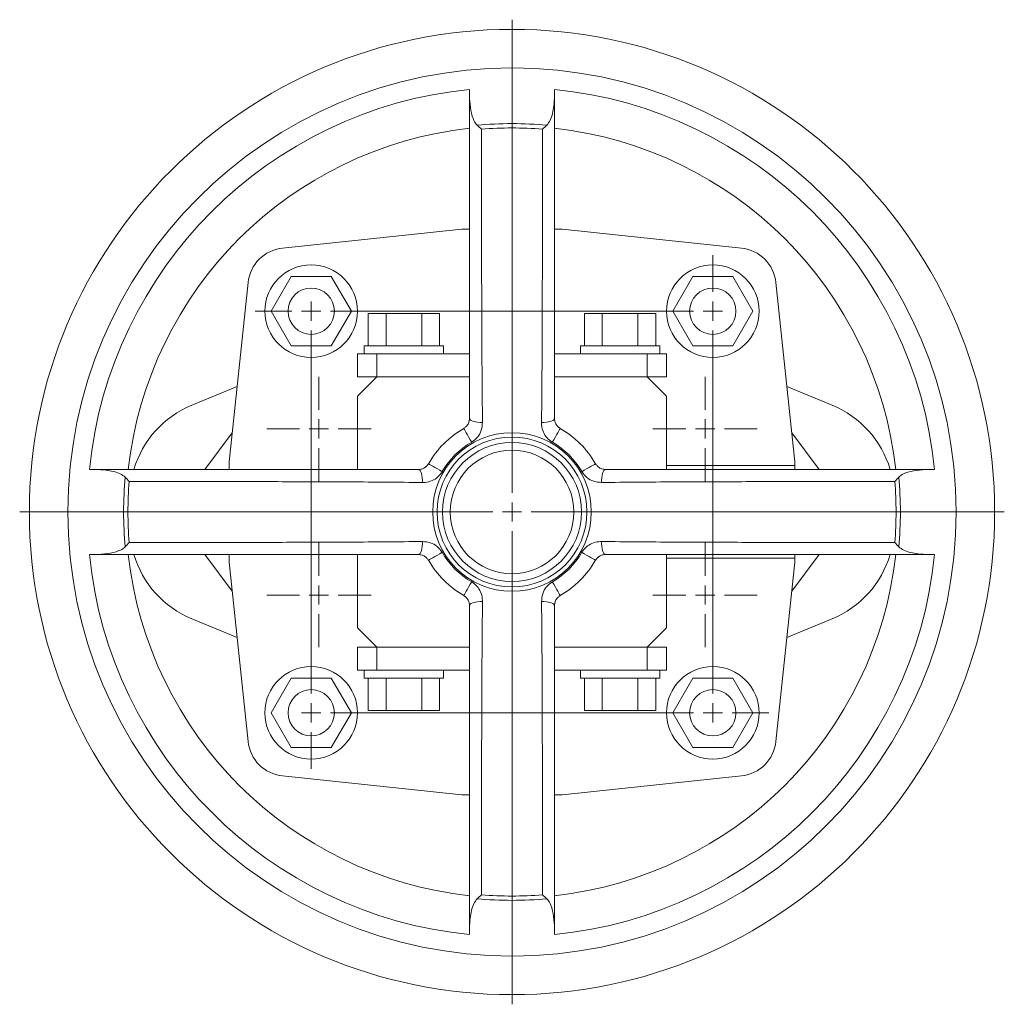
# Model space of a CAD drawing. Header units: millimetres. Extents: x -196 to 447, y 30 to 1574.
# Tile 1 of 4: x -196 to 59, y 30 to 285. Entities that reach past the tile are written whole.
import ezdxf

# ---------------------------------------------------------------- set-up
doc = ezdxf.new("R2010")
doc.units = ezdxf.units.MM

# ---------------------------------------------------------------- blocks, each defined once
blk = doc.blocks.new('SW_CENTERMARKSYMBOL_17')
at = {"color": 0, "linetype": 'Continuous', "lineweight": 0}
for p, q in [((0, 5), (0, 127.5)), ((-5, 0), (-127.5, 0)), ((0, 0), (-2.5, 0)), ((0, 0), (0, 2.5)), ((0, 0), (0, -2.5)), ((0, 0), (2.5, 0)), ((5, 0), (127.5, 0)), ((0, -5), (0, -127.5))]:
    blk.add_line(p, q, dxfattribs=at)
blk = doc.blocks.new('SW_CENTERMARKSYMBOL_18')
at = {"color": 0, "linetype": 'Continuous', "lineweight": 0}
for p, q in [((0, 5), (0, 13.5)), ((-5, 0), (-13.5, 0)), ((0, 0), (-2.5, 0)), ((0, 0), (0, 2.5)), ((0, 0), (0, -2.5)), ((0, 0), (2.5, 0)), ((5, 0), (13.5, 0)), ((0, -5), (0, -13.5))]:
    blk.add_line(p, q, dxfattribs=at)
blk = doc.blocks.new('SW_CENTERMARKSYMBOL_19')
at = {"color": 0, "linetype": 'Continuous', "lineweight": 0}
for p, q in [((0, 5), (0, 13.5)), ((-5, 0), (-13.5, 0)), ((0, 0), (-2.5, 0)), ((0, 0), (0, 2.5)), ((0, 0), (0, -2.5)), ((0, 0), (2.5, 0)), ((5, 0), (13.5, 0)), ((0, -5), (0, -13.5))]:
    blk.add_line(p, q, dxfattribs=at)
blk = doc.blocks.new('SW_CENTERMARKSYMBOL_20')
at = {"color": 0, "linetype": 'Continuous', "lineweight": 0}
for p, q in [((0, 5), (0, 13.5)), ((-5, 0), (-13.5, 0)), ((0, 0), (-2.5, 0)), ((0, 0), (0, 2.5)), ((0, 0), (0, -2.5)), ((0, 0), (2.5, 0)), ((5, 0), (13.5, 0)), ((0, -5), (0, -13.5))]:
    blk.add_line(p, q, dxfattribs=at)
blk = doc.blocks.new('SW_CENTERMARKSYMBOL_21')
at = {"color": 0, "linetype": 'Continuous', "lineweight": 0}
for p, q in [((0, 5), (0, 13.5)), ((-5, 0), (-13.5, 0)), ((0, 0), (-2.5, 0)), ((0, 0), (0, 2.5)), ((0, 0), (0, -2.5)), ((0, 0), (2.5, 0)), ((5, 0), (13.5, 0)), ((0, -5), (0, -13.5))]:
    blk.add_line(p, q, dxfattribs=at)
blk = doc.blocks.new('SW_CENTERMARKSYMBOL_22')
at = {"color": 0, "linetype": 'Continuous', "lineweight": 0}
for p, q in [((104, 109), (104, 118.5)), ((0, 104), (0, 106.5)), ((104, 104), (104, 106.5)), ((-5, 104), (-14.5, 104)), ((0, 104), (-2.5, 104)), ((0, 104), (0, 101.5)), ((0, 104), (2.5, 104)), ((5, 104), (99, 104)), ((99, 104), (89.5, 104)), ((104, 104), (101.5, 104)), ((104, 104), (104, 101.5)), ((104, 104), (106.5, 104)), ((0, 99), (0, 89.5)), ((0, 99), (0, 5)), ((104, 99), (104, 5)), ((104, 5), (104, 14.5)), ((0, 0), (-2.5, 0)), ((0, 0), (0, 2.5)), ((0, 0), (0, -2.5)), ((0, 0), (2.5, 0)), ((5, 0), (14.5, 0)), ((5, 0), (99, 0)), ((104, 0), (101.5, 0)), ((104, 0), (104, 2.5)), ((104, 0), (104, -2.5)), ((104, 0), (106.5, 0)), ((109, 0), (118.5, 0)), ((0, -5), (0, -14.5))]:
    blk.add_line(p, q, dxfattribs=at)

msp = doc.modelspace()

# ---------------------------------------------------------------- linework, layer by layer
at = {"color": 7, "linetype": 'Continuous', "lineweight": 15}
for p, q in [((-79.7, 266.94), (-79.7, 265.27)), ((-79.7, 264.56), (-79.7, 265.27)), ((-57.7, 265.27), (-57.7, 266.94)), ((-57.7, 265.27), (-57.7, 264.56)), ((-79.7, 261.91), (-79.7, 264.56)), ((-57.7, 264.56), (-57.7, 261.91)), ((-81.7, 230.74), (-128.15, 225.84)), ((-79.7, 230.74), (-81.7, 230.74)), ((-55.7, 230.74), (-57.7, 230.74)), ((-9.25, 225.84), (-55.7, 230.74)), ((-137.05, 216.94), (-141.95, 170.49)), ((-125.9, 218.49), (-131.09, 209.49)), ((-115.51, 218.49), (-125.9, 218.49)), ((-110.31, 209.49), (-115.51, 218.49)), ((-21.9, 218.49), (-27.09, 209.49)), ((-11.51, 218.49), (-21.9, 218.49)), ((-6.31, 209.49), (-11.51, 218.49)), ((4.55, 170.49), (-0.35, 216.94)), ((-131.09, 209.49), (-125.9, 200.49)), ((-115.51, 200.49), (-110.31, 209.49)), ((-27.09, 209.49), (-21.9, 200.49)), ((-11.51, 200.49), (-6.31, 209.49)), ((-105.94, 208.89), (-105.94, 200.49)), ((-101.32, 208.89), (-105.94, 208.89)), ((-101.32, 208.89), (-101.32, 200.49)), ((-92.08, 208.89), (-101.32, 208.89)), ((-92.08, 208.89), (-92.08, 200.49)), ((-87.46, 208.89), (-92.08, 208.89)), ((-87.46, 208.89), (-87.46, 200.49)), ((-49.94, 208.89), (-49.94, 200.49)), ((-45.32, 208.89), (-49.94, 208.89)), ((-45.32, 208.89), (-45.32, 200.49)), ((-36.08, 208.89), (-45.32, 208.89)), ((-36.08, 208.89), (-36.08, 200.49)), ((-31.46, 208.89), (-36.08, 208.89)), ((-31.46, 208.89), (-31.46, 200.49)), ((-125.9, 200.49), (-115.51, 200.49)), ((-106.95, 200.49), (-106.95, 198.49)), ((-86.45, 200.49), (-106.95, 200.49)), ((-86.45, 198.49), (-86.45, 200.49)), ((-50.95, 200.49), (-50.95, 198.49)), ((-30.45, 200.49), (-50.95, 200.49)), ((-30.45, 198.49), (-30.45, 200.49)), ((-21.9, 200.49), (-11.51, 200.49)), ((-108.7, 198.49), (-108.7, 192.49)), ((-103.7, 198.49), (-108.7, 198.49)), ((-103.7, 198.49), (-103.7, 192.49)), ((-100.55, 198.49), (-103.7, 198.49)), ((-92.85, 198.49), (-100.55, 198.49)), ((-79.7, 198.49), (-92.85, 198.49)), ((-44.55, 198.49), (-57.7, 198.49)), ((-36.85, 198.49), (-44.55, 198.49)), ((-33.7, 198.49), (-36.85, 198.49)), ((-33.7, 198.49), (-33.7, 192.49)), ((-28.7, 198.49), (-33.7, 198.49)), ((-28.7, 198.49), (-28.7, 192.49)), ((-103.7, 192.49), (-108.7, 187.49)), ((-103.7, 192.49), (-108.7, 192.49)), ((-79.7, 192.49), (-103.7, 192.49)), ((-33.7, 192.49), (-57.7, 192.49)), ((-28.7, 187.49), (-33.7, 192.49)), ((-28.7, 192.49), (-33.7, 192.49)), ((-139.89, 190.01), (-151.65, 185.14)), ((14.25, 185.14), (2.49, 190.01)), ((-108.7, 187.49), (-108.7, 168.49)), ((-28.7, 168.49), (-28.7, 187.49)), ((-141.16, 177.95), (-148.21, 168.49)), ((10.81, 168.49), (3.76, 177.95)), ((-176.48, 168.49), (-178.15, 168.49)), ((-176.48, 168.49), (-175.77, 168.49)), ((-175.77, 168.49), (-173.12, 168.49)), ((-141.95, 170.49), (-141.95, 168.49)), ((-28.7, 169.49), (4.55, 169.49)), ((4.55, 169.49), (4.55, 170.49)), ((4.55, 168.61), (4.55, 169.49)), ((35.72, 168.49), (38.37, 168.49)), ((38.37, 168.49), (39.08, 168.49)), ((40.75, 168.49), (39.08, 168.49)), ((-178.15, 146.49), (-176.48, 146.49)), ((-175.77, 146.49), (-176.48, 146.49)), ((-173.12, 146.49), (-175.77, 146.49)), ((-148.21, 146.49), (-141.16, 137.02)), ((-141.95, 146.49), (-141.95, 144.49)), ((-108.7, 146.49), (-108.7, 127.49)), ((-28.7, 127.49), (-28.7, 146.49)), ((4.55, 145.49), (-28.7, 145.49)), ((3.76, 137.02), (10.81, 146.49)), ((4.55, 145.49), (4.55, 146.34)), ((4.55, 144.49), (4.55, 145.49)), ((38.37, 146.49), (35.72, 146.49)), ((39.08, 146.49), (38.37, 146.49)), ((39.08, 146.49), (40.75, 146.49)), ((-141.95, 144.49), (-137.05, 98.03)), ((-0.35, 98.03), (4.55, 144.49)), ((-151.65, 129.84), (-139.89, 124.97)), ((2.49, 124.97), (14.25, 129.84)), ((-108.7, 127.49), (-103.7, 122.49)), ((-33.7, 122.49), (-28.7, 127.49)), ((-108.7, 116.49), (-108.7, 122.49)), ((-103.7, 122.49), (-108.7, 122.49)), ((-103.7, 122.49), (-79.7, 122.49)), ((-103.7, 116.49), (-103.7, 122.49)), ((-57.7, 122.49), (-33.7, 122.49)), ((-33.7, 116.49), (-33.7, 122.49)), ((-28.7, 122.49), (-33.7, 122.49)), ((-28.7, 116.49), (-28.7, 122.49)), ((-103.7, 116.49), (-108.7, 116.49)), ((-106.95, 116.49), (-106.95, 114.49)), ((-100.55, 116.49), (-103.7, 116.49)), ((-92.85, 116.49), (-100.55, 116.49)), ((-79.7, 116.49), (-92.85, 116.49)), ((-86.45, 114.49), (-86.45, 116.49)), ((-44.55, 116.49), (-57.7, 116.49)), ((-50.95, 116.49), (-50.95, 114.49)), ((-36.85, 116.49), (-44.55, 116.49)), ((-33.7, 116.49), (-36.85, 116.49)), ((-28.7, 116.49), (-33.7, 116.49)), ((-30.45, 114.49), (-30.45, 116.49)), ((-125.9, 114.49), (-131.09, 105.49)), ((-115.51, 114.49), (-125.9, 114.49)), ((-110.31, 105.49), (-115.51, 114.49)), ((-86.45, 114.49), (-106.95, 114.49)), ((-105.94, 106.09), (-105.94, 114.49)), ((-101.32, 106.09), (-101.32, 114.49)), ((-92.08, 106.09), (-92.08, 114.49)), ((-87.46, 106.09), (-87.46, 114.49)), ((-30.45, 114.49), (-50.95, 114.49)), ((-49.94, 106.09), (-49.94, 114.49)), ((-45.32, 106.09), (-45.32, 114.49)), ((-36.08, 106.09), (-36.08, 114.49)), ((-31.46, 106.09), (-31.46, 114.49)), ((-21.9, 114.49), (-27.09, 105.49)), ((-11.51, 114.49), (-21.9, 114.49)), ((-6.31, 105.49), (-11.51, 114.49)), ((-131.09, 105.49), (-125.9, 96.49)), ((-115.51, 96.49), (-110.31, 105.49)), ((-101.32, 106.09), (-105.94, 106.09)), ((-92.08, 106.09), (-101.32, 106.09)), ((-87.46, 106.09), (-92.08, 106.09)), ((-45.32, 106.09), (-49.94, 106.09)), ((-36.08, 106.09), (-45.32, 106.09)), ((-31.46, 106.09), (-36.08, 106.09)), ((-27.09, 105.49), (-21.9, 96.49)), ((-11.51, 96.49), (-6.31, 105.49)), ((-125.9, 96.49), (-115.51, 96.49)), ((-21.9, 96.49), (-11.51, 96.49)), ((-128.15, 89.14), (-81.7, 84.24)), ((-55.7, 84.24), (-9.25, 89.14)), ((-81.7, 84.24), (-79.7, 84.24)), ((-57.7, 84.24), (-55.7, 84.24)), ((-79.7, 50.42), (-79.7, 53.07)), ((-57.7, 53.07), (-57.7, 50.42)), ((-79.7, 49.71), (-79.7, 50.42)), ((-79.7, 49.71), (-79.7, 48.04)), ((-57.7, 50.42), (-57.7, 49.71)), ((-57.7, 48.04), (-57.7, 49.71))]:
    msp.add_line(p, q, dxfattribs=at)
at = {"color": 7, "linetype": 'Continuous', "lineweight": 15, "flags": 128}
for points in [[(-76.35, 180.68), (-76.98, 180.68), (-77.6, 180.72), (-78.18, 180.81), (-78.7, 180.94), (-79.12, 181.11), (-79.44, 181.3), (-79.63, 181.51), (-79.7, 181.74)], [(-61.05, 180.68), (-60.42, 180.68), (-59.8, 180.72), (-59.22, 180.81), (-58.71, 180.94), (-58.28, 181.11), (-57.96, 181.3), (-57.77, 181.51), (-57.7, 181.74)], [(-79.14, 175.58), (-79.5, 176.19), (-79.86, 176.82), (-80.22, 177.43), (-80.54, 178), (-80.82, 178.47), (-81.03, 178.84), (-81.16, 179.06), (-81.2, 179.14)], [(-58.26, 175.58), (-57.91, 176.19), (-57.54, 176.82), (-57.19, 177.43), (-56.86, 178), (-56.59, 178.47), (-56.38, 178.84), (-56.25, 179.06), (-56.2, 179.14)], [(-92.95, 168.49), (-92.73, 168.42), (-92.51, 168.23), (-92.32, 167.91), (-92.15, 167.48), (-92.02, 166.97), (-91.93, 166.39), (-91.89, 165.77), (-91.89, 165.14)], [(-86.79, 167.93), (-87.4, 168.28), (-88.03, 168.65), (-88.65, 169), (-89.21, 169.33), (-89.69, 169.6), (-90.05, 169.81), (-90.28, 169.94), (-90.35, 169.99)], [(-50.61, 167.93), (-50, 168.28), (-49.37, 168.65), (-48.75, 169), (-48.19, 169.33), (-47.72, 169.6), (-47.35, 169.81), (-47.13, 169.94), (-47.05, 169.99)], [(-45.51, 165.14), (-45.51, 165.77), (-45.47, 166.39), (-45.38, 166.97), (-45.25, 167.48), (-45.08, 167.91), (-44.89, 168.23), (-44.68, 168.42), (-44.45, 168.49)], [(-92.95, 146.49), (-92.73, 146.55), (-92.51, 146.75), (-92.32, 147.07), (-92.15, 147.49), (-92.02, 148.01), (-91.93, 148.59), (-91.89, 149.21), (-91.89, 149.84)], [(-45.51, 149.84), (-45.51, 149.21), (-45.47, 148.59), (-45.38, 148.01), (-45.25, 147.49), (-45.08, 147.07), (-44.89, 146.75), (-44.68, 146.55), (-44.45, 146.49)], [(-90.35, 144.99), (-90.28, 145.03), (-90.05, 145.16), (-89.69, 145.37), (-89.21, 145.65), (-88.65, 145.97), (-88.03, 146.33), (-87.4, 146.69), (-86.79, 147.05)], [(-47.05, 144.99), (-47.13, 145.03), (-47.35, 145.16), (-47.72, 145.37), (-48.19, 145.65), (-48.75, 145.97), (-49.37, 146.33), (-50, 146.69), (-50.61, 147.05)], [(-81.2, 135.84), (-81.16, 135.91), (-81.03, 136.14), (-80.82, 136.5), (-80.54, 136.98), (-80.22, 137.54), (-79.86, 138.16), (-79.5, 138.79), (-79.14, 139.4)], [(-56.2, 135.84), (-56.25, 135.91), (-56.38, 136.14), (-56.59, 136.5), (-56.86, 136.98), (-57.19, 137.54), (-57.54, 138.16), (-57.91, 138.79), (-58.26, 139.4)], [(-79.7, 133.24), (-79.63, 133.46), (-79.44, 133.68), (-79.12, 133.87), (-78.7, 134.04), (-78.18, 134.17), (-77.6, 134.26), (-76.98, 134.3), (-76.35, 134.3)], [(-57.7, 133.24), (-57.77, 133.46), (-57.96, 133.68), (-58.28, 133.87), (-58.71, 134.04), (-59.22, 134.17), (-59.8, 134.26), (-60.42, 134.3), (-61.05, 134.3)]]:
    msp.add_lwpolyline(points, dxfattribs=at)
at = {"color": 7, "linetype": 'Continuous', "lineweight": 15}
for centre, radius in [((-68.7, 157.49), 125), ((-68.7, 157.49), 115), ((-120.7, 209.49), 12), ((-16.7, 209.49), 12), ((-120.7, 209.49), 6), ((-16.7, 209.49), 6), ((-68.7, 157.49), 20.54), ((-68.7, 157.49), 19.42), ((-68.7, 157.49), 18), ((-68.7, 157.49), 16), ((-120.7, 105.49), 12), ((-16.7, 105.49), 12), ((-120.7, 105.49), 6), ((-16.7, 105.49), 6)]:
    msp.add_circle(centre, radius, dxfattribs=at)
for centre, radius, start, end in [((-68.7, 157.49), 110, 95.7392, 174.2608), ((-68.7, 157.49), 110, 5.7392, 84.2608), ((-68.7, 157.49), 100.58, 84.851, 95.149), ((-68.7, 157.49), 100, 96.3153, 173.6847), ((-68.7, 157.49), 99.46, 85.4378, 94.5622), ((-68.7, 157.49), 100, 6.3153, 83.6847), ((-127.11, 215.89), 10, 96.0227, 173.9773), ((-10.3, 215.89), 10, 6.0227, 83.9773), ((-141.7, 161.12), 26, 112.5, 163.4514), ((4.3, 161.12), 26, 16.5692, 67.5), ((-68.7, 157.49), 25, 120, 150), ((-68.7, 157.49), 25, 30, 60), ((-68.7, 157.49), 20.89, 120, 150), ((-68.7, 157.49), 20.89, 30, 60), ((-68.7, 157.49), 100.58, 174.851, 185.149), ((-68.7, 157.49), 100.58, 354.851, 5.149), ((-68.7, 157.49), 99.46, 175.4378, 184.5622), ((-68.7, 157.49), 99.46, 355.4378, 4.5622), ((-68.7, 157.49), 110, 185.7392, 264.2608), ((-68.7, 157.49), 100, 186.3153, 263.6847), ((-141.7, 153.86), 26, 196.5692, 247.5), ((-68.7, 157.49), 20.89, 210, 240), ((-68.7, 157.49), 20.89, 300, 330), ((-68.7, 157.49), 100, 276.3153, 353.6847), ((-68.7, 157.49), 110, 275.7392, 354.2608), ((4.3, 153.86), 26, 292.5, 343.4514), ((-68.7, 157.49), 25, 210, 240), ((-68.7, 157.49), 25, 300, 330), ((-127.11, 99.08), 10, 186.0227, 263.9773), ((-10.3, 99.08), 10, 276.0227, 353.9773), ((-68.7, 157.49), 100.58, 264.851, 275.149), ((-68.7, 157.49), 99.46, 265.4378, 274.5622)]:
    msp.add_arc(centre, radius, start, end, dxfattribs=at)
for points, knots in [([(-79.7, 265.27), (-79.66, 264.27), (-79.58, 262.23), (-78.98, 259.72), (-78.23, 258.2), (-77.8, 257.74), (-77.73, 257.66)], [0, 0, 0, 0, 0.375926, 0.763114, 0.959903, 1, 1, 1, 1]), ([(-59.67, 257.66), (-59.37, 258.07), (-58.69, 258.99), (-58.19, 260.73), (-57.78, 262.85), (-57.73, 264.38), (-57.7, 265.27)], [0, 0, 0, 0, 0.191674, 0.426255, 0.667079, 1, 1, 1, 1]), ([(-79.7, 181.74), (-79.7, 194.27), (-79.7, 221.04), (-79.7, 247.72), (-79.7, 261.91)], [0, 0, 0, 0, 0.468166, 1, 1, 1, 1]), ([(-57.7, 261.91), (-57.7, 247.72), (-57.7, 221.04), (-57.7, 194.27), (-57.7, 181.74)], [0, 0, 0, 0, 0.531834, 1, 1, 1, 1]), ([(-76.61, 256.64), (-76.62, 256.64), (-76.99, 256.96), (-77.36, 257.31), (-77.73, 257.66)], [0, 0, 0, 0, 0.007175, 1, 1, 1, 1]), ([(-60.79, 256.64), (-60.79, 256.64), (-60.41, 256.96), (-60.04, 257.31), (-59.67, 257.66)], [0, 0, 0, 0, 0.007175, 1, 1, 1, 1]), ([(-76.61, 256.64), (-76.6, 243.83), (-76.58, 224.78), (-76.52, 199.47), (-76.41, 186.94), (-76.35, 180.68)], [0, 0, 0, 0, 0.5063946, 0.7531931, 1, 1, 1, 1]), ([(-61.05, 180.68), (-60.99, 186.94), (-60.88, 199.47), (-60.83, 224.78), (-60.81, 243.83), (-60.79, 256.64)], [0, 0, 0, 0, 0.246793, 0.493605, 1, 1, 1, 1]), ([(-79.7, 181.74), (-79.73, 181.4), (-79.79, 180.75), (-80.27, 179.9), (-80.8, 179.4), (-81.1, 179.2), (-81.19, 179.15), (-81.2, 179.14)], [0, 0, 0, 0, 0.357154, 0.69345, 0.909873, 0.986254, 1, 1, 1, 1]), ([(-56.2, 179.14), (-56.43, 179.29), (-56.69, 179.47), (-57.11, 179.92), (-57.49, 180.51), (-57.68, 181.2), (-57.7, 181.62), (-57.7, 181.74)], [0, 0, 0, 0, 0.230544, 0.270184, 0.55438, 0.871968, 1, 1, 1, 1]), ([(-79.14, 175.58), (-79.12, 175.59), (-78.54, 175.93), (-77.5, 176.86), (-76.51, 178.67), (-76.41, 180), (-76.35, 180.68)], [0, 0, 0, 0, 0.014553, 0.320299, 0.657372, 1, 1, 1, 1]), ([(-61.05, 180.68), (-61.05, 180.44), (-61.03, 179.6), (-60.66, 178.21), (-59.72, 176.63), (-58.74, 175.92), (-58.26, 175.58)], [0, 0, 0, 0, 0.121563, 0.429364, 0.716728, 1, 1, 1, 1]), ([(-168.87, 166.51), (-169.29, 166.82), (-170.21, 167.5), (-171.94, 168), (-174.06, 168.41), (-175.59, 168.46), (-176.48, 168.49)], [0, 0, 0, 0, 0.191674, 0.426255, 0.667079, 1, 1, 1, 1]), ([(-173.12, 168.49), (-158.93, 168.49), (-132.25, 168.49), (-105.48, 168.49), (-92.95, 168.49)], [0, 0, 0, 0, 0.531834, 1, 1, 1, 1]), ([(-92.95, 168.49), (-92.83, 168.49), (-92.42, 168.51), (-91.72, 168.7), (-91.14, 169.08), (-90.68, 169.5), (-90.5, 169.76), (-90.35, 169.99)], [0, 0, 0, 0, 0.128032, 0.44562, 0.729816, 0.769456, 1, 1, 1, 1]), ([(-44.45, 168.49), (-44.79, 168.52), (-45.44, 168.58), (-46.29, 169.06), (-46.79, 169.59), (-46.99, 169.88), (-47.04, 169.97), (-47.05, 169.99)], [0, 0, 0, 0, 0.357154, 0.69345, 0.909873, 0.986254, 1, 1, 1, 1]), ([(-44.45, 168.49), (-31.92, 168.49), (-5.15, 168.49), (21.53, 168.49), (35.72, 168.49)], [0, 0, 0, 0, 0.468166, 1, 1, 1, 1]), ([(39.08, 168.49), (38.08, 168.45), (36.04, 168.37), (33.53, 167.77), (32.01, 167.02), (31.55, 166.59), (31.47, 166.51)], [0, 0, 0, 0, 0.375926, 0.763114, 0.959903, 1, 1, 1, 1]), ([(-168.87, 166.51), (-168.52, 166.15), (-168.17, 165.77), (-167.85, 165.4), (-167.85, 165.4)], [0, 0, 0, 0, 0.992825, 1, 1, 1, 1]), ([(-91.89, 165.14), (-91.65, 165.14), (-90.81, 165.16), (-89.42, 165.53), (-87.84, 166.47), (-87.14, 167.44), (-86.79, 167.93)], [0, 0, 0, 0, 0.121563, 0.429364, 0.716728, 1, 1, 1, 1]), ([(-50.61, 167.93), (-50.6, 167.9), (-50.26, 167.33), (-49.33, 166.28), (-47.52, 165.3), (-46.19, 165.19), (-45.51, 165.14)], [0, 0, 0, 0, 0.014553, 0.320299, 0.657372, 1, 1, 1, 1]), ([(30.45, 165.4), (30.45, 165.4), (30.77, 165.77), (31.12, 166.15), (31.47, 166.51)], [0, 0, 0, 0, 0.007175, 1, 1, 1, 1]), ([(-91.89, 165.14), (-98.16, 165.19), (-110.69, 165.31), (-135.99, 165.36), (-155.04, 165.38), (-167.85, 165.4)], [0, 0, 0, 0, 0.246793, 0.493605, 1, 1, 1, 1]), ([(30.45, 165.4), (17.64, 165.38), (-1.41, 165.36), (-26.72, 165.31), (-39.25, 165.19), (-45.51, 165.14)], [0, 0, 0, 0, 0.5063946, 0.7531931, 1, 1, 1, 1]), ([(-176.48, 146.49), (-175.48, 146.53), (-173.44, 146.61), (-170.94, 147.21), (-169.41, 147.96), (-168.95, 148.39), (-168.87, 148.46)], [0, 0, 0, 0, 0.375926, 0.763114, 0.959903, 1, 1, 1, 1]), ([(-168.87, 148.46), (-168.52, 148.83), (-168.17, 149.2), (-167.85, 149.57), (-167.85, 149.58)], [0, 0, 0, 0, 0.992825, 1, 1, 1, 1]), ([(-167.85, 149.58), (-155.04, 149.59), (-135.99, 149.61), (-110.69, 149.67), (-98.16, 149.78), (-91.89, 149.84)], [0, 0, 0, 0, 0.5063946, 0.7531931, 1, 1, 1, 1]), ([(-86.79, 147.05), (-86.8, 147.07), (-87.14, 147.65), (-88.08, 148.69), (-89.88, 149.68), (-91.22, 149.78), (-91.89, 149.84)], [0, 0, 0, 0, 0.014553, 0.320299, 0.657372, 1, 1, 1, 1]), ([(-45.51, 149.84), (-45.75, 149.83), (-46.59, 149.81), (-47.98, 149.44), (-49.56, 148.51), (-50.26, 147.53), (-50.61, 147.05)], [0, 0, 0, 0, 0.121563, 0.429364, 0.716728, 1, 1, 1, 1]), ([(-45.51, 149.84), (-39.25, 149.78), (-26.72, 149.67), (-1.41, 149.61), (17.64, 149.59), (30.45, 149.58)], [0, 0, 0, 0, 0.246793, 0.493605, 1, 1, 1, 1]), ([(30.45, 149.58), (30.45, 149.57), (30.77, 149.2), (31.12, 148.83), (31.47, 148.46)], [0, 0, 0, 0, 0.007175, 1, 1, 1, 1]), ([(31.47, 148.46), (31.88, 148.16), (32.81, 147.48), (34.54, 146.97), (36.66, 146.57), (38.19, 146.52), (39.08, 146.49)], [0, 0, 0, 0, 0.191674, 0.426255, 0.667079, 1, 1, 1, 1]), ([(-92.95, 146.49), (-105.48, 146.49), (-132.25, 146.49), (-158.93, 146.49), (-173.12, 146.49)], [0, 0, 0, 0, 0.468166, 1, 1, 1, 1]), ([(-90.35, 144.99), (-90.36, 145), (-90.41, 145.09), (-90.61, 145.39), (-91.11, 145.92), (-91.96, 146.4), (-92.61, 146.46), (-92.95, 146.49)], [0, 0, 0, 0, 0.0137464, 0.0901272, 0.3065502, 0.642846, 1, 1, 1, 1]), ([(-47.05, 144.99), (-46.9, 145.21), (-46.72, 145.47), (-46.27, 145.9), (-45.68, 146.28), (-44.99, 146.47), (-44.57, 146.48), (-44.45, 146.49)], [0, 0, 0, 0, 0.230544, 0.270184, 0.55438, 0.871968, 1, 1, 1, 1]), ([(35.72, 146.49), (21.53, 146.49), (-5.15, 146.49), (-31.92, 146.49), (-44.45, 146.49)], [0, 0, 0, 0, 0.531834, 1, 1, 1, 1]), ([(-76.35, 134.3), (-76.36, 134.54), (-76.38, 135.38), (-76.75, 136.77), (-77.68, 138.35), (-78.66, 139.05), (-79.14, 139.4)], [0, 0, 0, 0, 0.121563, 0.429364, 0.716728, 1, 1, 1, 1]), ([(-58.26, 139.4), (-58.28, 139.39), (-58.86, 139.05), (-59.91, 138.11), (-60.89, 136.31), (-61, 134.97), (-61.05, 134.3)], [0, 0, 0, 0, 0.014553, 0.320299, 0.657372, 1, 1, 1, 1]), ([(-81.2, 135.84), (-80.98, 135.69), (-80.71, 135.51), (-80.29, 135.05), (-79.91, 134.47), (-79.72, 133.77), (-79.71, 133.36), (-79.7, 133.24)], [0, 0, 0, 0, 0.230544, 0.270184, 0.55438, 0.871968, 1, 1, 1, 1]), ([(-57.7, 133.24), (-57.67, 133.58), (-57.61, 134.23), (-57.13, 135.08), (-56.6, 135.58), (-56.31, 135.78), (-56.22, 135.83), (-56.2, 135.84)], [0, 0, 0, 0, 0.357154, 0.69345, 0.909873, 0.986254, 1, 1, 1, 1]), ([(-79.7, 53.07), (-79.7, 67.26), (-79.7, 93.94), (-79.7, 120.71), (-79.7, 133.24)], [0, 0, 0, 0, 0.531834, 1, 1, 1, 1]), ([(-76.35, 134.3), (-76.41, 128.03), (-76.52, 115.5), (-76.58, 90.2), (-76.6, 71.15), (-76.61, 58.34)], [0, 0, 0, 0, 0.246793, 0.493605, 1, 1, 1, 1]), ([(-60.79, 58.34), (-60.81, 71.15), (-60.83, 90.2), (-60.88, 115.5), (-60.99, 128.03), (-61.05, 134.3)], [0, 0, 0, 0, 0.5063946, 0.7531931, 1, 1, 1, 1]), ([(-57.7, 133.24), (-57.7, 120.71), (-57.7, 93.94), (-57.7, 67.26), (-57.7, 53.07)], [0, 0, 0, 0, 0.468166, 1, 1, 1, 1]), ([(-77.73, 57.32), (-78.03, 56.9), (-78.71, 55.98), (-79.22, 54.25), (-79.62, 52.13), (-79.67, 50.6), (-79.7, 49.71)], [0, 0, 0, 0, 0.191674, 0.426255, 0.667079, 1, 1, 1, 1]), ([(-77.73, 57.32), (-77.36, 57.67), (-76.99, 58.02), (-76.62, 58.34), (-76.61, 58.34)], [0, 0, 0, 0, 0.992825, 1, 1, 1, 1]), ([(-59.67, 57.32), (-60.04, 57.67), (-60.41, 58.02), (-60.79, 58.34), (-60.79, 58.34)], [0, 0, 0, 0, 0.992825, 1, 1, 1, 1]), ([(-57.7, 49.71), (-57.74, 50.71), (-57.82, 52.75), (-58.42, 55.25), (-59.17, 56.78), (-59.6, 57.24), (-59.67, 57.32)], [0, 0, 0, 0, 0.375926, 0.763114, 0.959903, 1, 1, 1, 1])]:
    msp.add_open_spline(points, degree=3, knots=knots, dxfattribs=at)

# ---------------------------------------------------------------- block references
at = {"color": 7, "linetype": 'Continuous', "lineweight": 0}
for name, p in [('SW_CENTERMARKSYMBOL_17', (-68.7, 157.49)), ('SW_CENTERMARKSYMBOL_22', (-120.7, 105.49)), ('SW_CENTERMARKSYMBOL_18', (-118.7, 178.99)), ('SW_CENTERMARKSYMBOL_21', (-18.7, 178.99)), ('SW_CENTERMARKSYMBOL_19', (-118.7, 135.99)), ('SW_CENTERMARKSYMBOL_20', (-18.7, 135.99))]:
    msp.add_blockref(name, p, dxfattribs=at)

doc.saveas('drawing.dxf')
